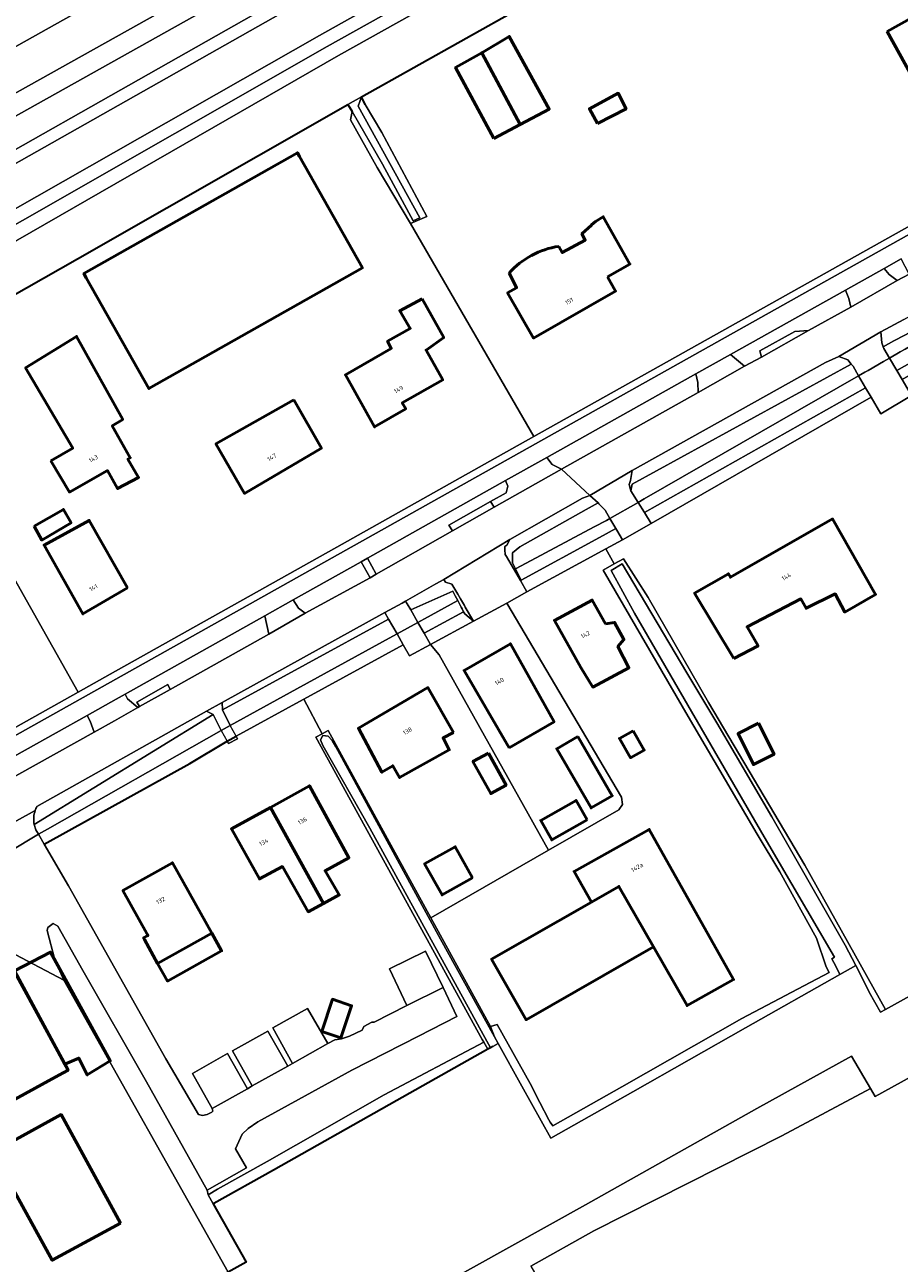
# Model space of a CAD drawing. Header units: metres. Extents: x 113441 to 115918, y 474822 to 477887.
# Tile 5 of 145: x 114262 to 114391, y 475815 to 475997. Entities that reach past the tile are written whole.
import ezdxf
from ezdxf.enums import TextEntityAlignment as Align

# ---------------------------------------------------------------- set-up
doc = ezdxf.new("R2010")
doc.units = ezdxf.units.M
for name, color, linetype, lineweight in [('B-WE-GK-BESCHOEIING-G', 252, 'GK-BESCHOEIING', 35), ('B-WE-GR-GRAS-GV', 252, 'Continuous', 13), ('B-WE-GR-GROENVOORZIENING-GV', 252, 'Continuous', 18), ('B-WE-GW-TALUD_KRUIN-G', 252, 'Continuous', 18), ('B-WE-KW-KUNSTWERK_DEK-GV', 252, 'Continuous', 18), ('B-WE-KW-KUNSTWERK_LANDHOOFD-GV', 252, 'Continuous', 18), ('B-WE-OG-BEBOUWING-GV', 7, 'Continuous', 50), ('B-WE-OG-BEBOUWING-T18', 7, 'Continuous', 50), ('B-WE-OG-BEBOUWING_LUIFEL-GV', 7, 'Continuous', 50), ('B-WE-OG-BEBOUWING_OVERBOUWING-GV', 7, 'Continuous', 50), ('B-WE-OG-BEBOUWING_SCHUUR-GV', 7, 'Continuous', 50), ('B-WE-OG-TERREIN_ERF-GV', 252, 'Continuous', 18), ('B-WE-OG-WATER-GV', 252, 'Continuous', 18), ('B-WE-OG-WATER_SLOOT-GV', 252, 'Continuous', 18), ('B-WE-VH-VERHARDING_GESLOTEN-GV', 252, 'Continuous', 18), ('B-WE-VH-VERHARDING_OPEN-GV', 252, 'Continuous', 18)]:
    doc.layers.add(name, color=color, linetype=linetype, lineweight=lineweight)
doc.styles.add('NLCS-ISO-ANNOTATIEF-T18', font='NLCS-ISO.ttf', dxfattribs={"height": 1.8})
doc.linetypes.add('GK-BESCHOEIING', pattern='A,30,-5,[1,NLCS.SHX,S=1,R=0,X=0,Y=0],-5', length=40)

msp = doc.modelspace()

# ---------------------------------------------------------------- linework, layer by layer
at = {"layer": 'B-WE-GK-BESCHOEIING-G', "ltscale": 0.5, "flags": 128}
for points in [[(114312.647, 475985.461), (114312.093, 475986.597), (114358.406, 476012.613), (114397.852, 476034.666), (114398.506, 476033.691)], [(114140.792, 475900.543), (114148.275, 475885.181), (114154.006, 475887.629), (114151.503, 475892.331), (114154.824, 475894.177), (114158.681, 475896.353), (114180.942, 475908.917), (114181.44, 475909.194), (114209.077, 475924.578), (114221.765, 475931.641), (114223.547, 475936.083), (114224.125, 475936.426), (114228.645, 475939.102), (114243.969, 475947.81), (114247.11, 475949.595), (114252.322, 475952.557), (114270.264, 475962.737), (114310.114, 475985.492), (114310.746, 475984.461)], [(114265.793, 475876.715), (114286.78, 475888.37), (114292.292, 475891.631)], [(114292.292, 475891.631), (114293.63, 475892.4)], [(114265.343, 475876.465), (114265.793, 475876.715)], [(114331.457, 475846.649), (114331.127, 475846.463), (114330.728, 475846.239), (114316.204, 475838.064), (114299.146, 475828.434), (114290.334, 475823.529), (114290.233, 475823.487), (114295.089, 475814.862), (114292.466, 475813.38), (114283.324, 475808.217), (114283.283, 475808.199), (114268.606, 475799.866), (114254.078, 475825.414), (114228.312, 475810.459), (114228.36, 475810.389), (114243.452, 475783.913), (114227.908, 475775.101), (114206.001, 475762.616), (114209.999, 475755.64), (114215.09, 475746.443), (114214.504, 475743.887), (114211.459, 475738.502)]]:
    msp.add_lwpolyline(points, dxfattribs=at)
at = {"layer": 'B-WE-GR-GRAS-GV'}
msp.add_lwpolyline([(114405.781, 475823.25), (114403.913, 475826.524), (114402.475, 475829.044), (114394.53, 475842.97), (114387.844, 475839.262), (114387.131, 475840.476), (114374.086, 475833.493), (114346.366, 475819.475), (114337.091, 475814.262), (114339.082, 475810.782), (114339.945, 475811.278), (114346.037, 475802.701), (114359.791, 475778.388), (114359.753, 475778.366), (114362.267, 475773.937), (114367.198, 475765.249), (114421.15, 475795.482), (114419.868, 475797.895)], close=True, dxfattribs=at)
at = {"layer": 'B-WE-GR-GROENVOORZIENING-GV'}
for points in [[(114428.336, 476080.918), (114383.948, 476056.237), (114383.179, 476055.809), (114382.236, 476055.285), (114379.419, 476053.719), (114340.574, 476031.817), (114303.365, 476011.057), (114298.857, 476008.664), (114299.53, 476005.607), (114296.795, 476004.056), (114295.097, 476006.19), (114206.69, 475956.792), (114204.667, 475956.619), (114204.566, 475954.701), (114204.1, 475952.249), (114207.468, 475953.797), (114294.142, 476002.288), (114295.509, 475999.821), (114304.113, 476004.396), (114302.659, 476007.131), (114359.089, 476038.558), (114400.548, 476061.992)], [(114294.142, 476002.288), (114207.468, 475953.797), (114204.1, 475952.249), (114202.614, 475948.191), (114170.896, 475930.921), (114169.776, 475930.255), (114169.291, 475929.966), (114168.56, 475929.531), (114167.902, 475929.14), (114160.388, 475924.67), (114149.388, 475918.127), (114149.842, 475912.927), (114154.687, 475915.629), (114206.513, 475944.827), (114208.389, 475948.889), (114245.186, 475969.87), (114290.671, 475995.602), (114322.512, 476013.673)], [(114392.058, 475953.806), (114388.654, 475951.968), (114388.811, 475950.344), (114389.034, 475949.786), (114390.61, 475950.64), (114392.207, 475951.506), (114394.648, 475952.83)], [(114263.858, 475879.349), (114290.26, 475895.559)], [(114290.26, 475895.559), (114289.277, 475896.093), (114264.247, 475882.018)]]:
    msp.add_lwpolyline(points, dxfattribs=at)
for points in [[(114363.115, 476034.517), (114429.438, 476071.474), (114428.485, 476073.056), (114389.591, 476051.353), (114362.23, 476036.085), (114322.512, 476013.673), (114290.671, 475995.602), (114245.186, 475969.87), (114208.389, 475948.889), (114206.513, 475944.827), (114154.687, 475915.629), (114149.842, 475912.927), (114150.628, 475911.276), (114207.903, 475943.544), (114209.883, 475947.83)], [(114305.909, 475995.628), (114366.37, 476029.534), (114433.855, 476067.444), (114437.073, 476068.979), (114429.438, 476071.474), (114363.115, 476034.517), (114209.883, 475947.83), (114207.903, 475943.544), (114150.628, 475911.276), (114152.705, 475906.918), (114154.111, 475906.908), (114156.972, 475908.172), (114212.879, 475939.325), (114214.229, 475942.126), (114215.084, 475943.961)], [(114437.927, 476068.28), (114437.073, 476068.979), (114433.855, 476067.444), (114366.37, 476029.534), (114305.909, 475995.628), (114215.084, 475943.961), (114214.229, 475942.126), (114212.879, 475939.325), (114156.972, 475908.172), (114154.111, 475906.908), (114152.705, 475906.918), (114149.458, 475901.415), (114214.426, 475937.782), (114215.791, 475940.699), (114217.191, 475942.763), (114307.068, 475994.007), (114367.452, 476027.786), (114434.239, 476065.441)], [(114389.15, 475961.305), (114389.891, 475960.407), (114391.082, 475959.522), (114392.857, 475960.475), (114391.692, 475962.741)], [(114384.269, 475955.589), (114383.933, 475956.911), (114383.441, 475958.104), (114366.526, 475948.617), (114368.594, 475946.932), (114371.074, 475948.227), (114370.812, 475949.174), (114375.97, 475952.026), (114377.983, 475952.151)], [(114384.319, 475947.201), (114383.786, 475947.828), (114382.457, 475948.351), (114380.529, 475947.466), (114351.997, 475931.539), (114351.758, 475930.058), (114351.58, 475929.49), (114351.83, 475928.55), (114352.01, 475929.54)], [(114361.744, 475943.041), (114361.678, 475944.512), (114361.379, 475945.772), (114339.42, 475933.44), (114340.199, 475932.41), (114341.582, 475931.734)], [(114331.134, 475926.991), (114333.459, 475928.248), (114333.669, 475929.22), (114333.333, 475930.043), (114313.006, 475918.622), (114314.29, 475916.248), (114325.516, 475922.649), (114324.982, 475923.479)], [(114345.231, 475925.793), (114346.99, 475926.78), (114345.774, 475927.87), (114344.712, 475927.475), (114333.985, 475921.392), (114333.556, 475920.516), (114333.23, 475920.343), (114333.23, 475919.85), (114333.31, 475919.18), (114333.492, 475918.864), (114335.544, 475915.305), (114335.671, 475915.381), (114334.809, 475917.05), (114334.36, 475917.92), (114334.35, 475919.41), (114335.43, 475920.29)], [(114313.373, 475915.738), (114312.069, 475918.091), (114302.053, 475912.497), (114302.808, 475911.275), (114303.818, 475910.506)], [(114325.598, 475913.742), (114325.936, 475913.088), (114326.3, 475912.383), (114326.82, 475911.375), (114326.947, 475911.13), (114327.155, 475910.727), (114327.326, 475910.395), (114328.604, 475909.323), (114327.4, 475911.411), (114327.276, 475911.627), (114326.699, 475912.627), (114326.308, 475913.306), (114325.45, 475914.795), (114324.487, 475915.098), (114324.238, 475915.495), (114323.064, 475914.83), (114318.605, 475912.304), (114318.84, 475911.893), (114319.361, 475910.986)], [(114298.461, 475907.426), (114297.869, 475910.125), (114277.251, 475898.597), (114277.592, 475897.886), (114279.134, 475896.631), (114279.388, 475896.773), (114279.007, 475897.421), (114283.539, 475899.989), (114283.882, 475899.281)], [(114316.109, 475909.622), (114315.544, 475910.605), (114291.556, 475897.354), (114291.629, 475896.273)], [(114272.716, 475892.962), (114272.108, 475894.613), (114271.664, 475895.426), (114253.358, 475885.235), (114254.048, 475884.28), (114255.533, 475883.451)], [(114280.428, 475841.435), (114271.046, 475857.85), (114267.345, 475864.399), (114266.678, 475864.757), (114265.866, 475864.178), (114265.793, 475863.76), (114266.89, 475859.416), (114268.247, 475856.445), (114292.466, 475813.38), (114295.089, 475814.862), (114290.233, 475823.487), (114289.497, 475824.773), (114289.378, 475825.485)]]:
    msp.add_lwpolyline(points, close=True, dxfattribs=at)
for points in [[(114264.011, 475881.456, 0.1275679), (114263.858, 475879.349)], [(114264.247, 475882.018, 0.035334), (114264.011, 475881.456)]]:
    msp.add_lwpolyline(points, format="xyb", dxfattribs=at)
at = {"layer": 'B-WE-GW-TALUD_KRUIN-G'}
for points in [[(114149.842, 475912.927), (114154.687, 475915.629), (114206.513, 475944.827), (114208.389, 475948.889), (114245.186, 475969.87), (114290.671, 475995.602), (114322.512, 476013.673), (114362.23, 476036.085), (114389.591, 476051.353), (114428.485, 476073.056)], [(114429.438, 476071.474), (114363.115, 476034.517), (114209.883, 475947.83), (114207.903, 475943.544), (114150.628, 475911.276)]]:
    msp.add_lwpolyline(points, dxfattribs=at)
at = {"layer": 'B-WE-KW-KUNSTWERK_DEK-GV'}
msp.add_lwpolyline([(114292.74, 475893.98), (114291.412, 475893.225), (114292.292, 475891.631), (114293.63, 475892.4)], close=True, dxfattribs=at)
at = {"layer": 'B-WE-KW-KUNSTWERK_LANDHOOFD-GV'}
msp.add_lwpolyline([(114293.63, 475892.4), (114292.292, 475891.631), (114292.48, 475891.29), (114293.85, 475892.01)], close=True, dxfattribs=at)
at = {"layer": 'B-WE-OG-BEBOUWING-GV'}
for points in [[(114389.585, 475996.249), (114396.068, 475984.494), (114403.688, 475988.707), (114401.322, 475992.985), (114403.44, 475994.155), (114403.595, 475993.875), (114408.846, 475996.778), (114405.313, 476003.173), (114397.944, 475999.105), (114397.194, 476000.461)], [(114331.601, 475980.479), (114335.507, 475982.519), (114329.834, 475993.106), (114325.981, 475990.945)], [(114302.977, 475977.813), (114302.66, 475978.375), (114271.184, 475960.589), (114271.543, 475959.953), (114280.777, 475943.612), (114312.253, 475961.398)], [(114321.055, 475956.858), (114317.75, 475955.09), (114319.29, 475952.48), (114315.95, 475950.59), (114316.49, 475949.52), (114309.743, 475945.625), (114314.04, 475937.965), (114318.622, 475940.652), (114318.107, 475941.491), (114324.085, 475944.896), (114321.631, 475949.296), (114324.245, 475951.122)], [(114266.3, 475932.973), (114269.057, 475928.365), (114274.652, 475931.527), (114276.157, 475928.887), (114279.242, 475930.528), (114277.668, 475933.23), (114278.02, 475933.43), (114275.372, 475938.101), (114276.92, 475939.06), (114270.11, 475951.31), (114262.59, 475946.67), (114269.541, 475934.808)], [(114302.129, 475941.956), (114290.653, 475935.463), (114294.876, 475928.169), (114306.204, 475934.826)], [(114367.007, 475903.833), (114370.57, 475905.69), (114368.95, 475908.49), (114376.88, 475912.62), (114377.66, 475911.25), (114381.96, 475913.35), (114383.36, 475910.67), (114387.902, 475913.266), (114381.569, 475924.393), (114366.508, 475915.803), (114366.211, 475916.325), (114361.212, 475913.475)], [(114277.602, 475914.252), (114271.965, 475924.182), (114265.311, 475920.549), (114271.03, 475910.396)], [(114348.059, 475908.934), (114346.126, 475912.446), (114340.549, 475909.444), (114344.42, 475902.496), (114346.21, 475899.62), (114351.53, 475902.48), (114349.9, 475905.589), (114350.802, 475906.62), (114349.413, 475909.144)], [(114333.863, 475890.66), (114340.506, 475894.51), (114334.063, 475906.008), (114327.234, 475902.089)], [(114325.69, 475892.94), (114321.902, 475899.536), (114311.658, 475893.55), (114315.13, 475887.08), (114316.72, 475888.02), (114317.72, 475886.28), (114325.05, 475890.35), (114324.14, 475892.13)], [(114344.011, 475892.346), (114340.896, 475890.541), (114345.961, 475881.802), (114349.076, 475883.607)], [(114330.817, 475889.901), (114328.545, 475888.643), (114331.162, 475883.92), (114333.432, 475885.178)], [(114298.685, 475881.893), (114306.511, 475867.737), (114308.82, 475868.99), (114306.737, 475872.565), (114310.267, 475874.475), (114304.434, 475885.071)], [(114298.685, 475881.893), (114292.931, 475878.712), (114297.053, 475871.342), (114300.455, 475873.174), (114304.25, 475866.51), (114306.511, 475867.737)], [(114346.032, 475867.942), (114350.068, 475870.244), (114355.161, 475861.328), (114360.102, 475852.675), (114366.971, 475856.515), (114354.542, 475878.645), (114343.46, 475872.45)], [(114328.479, 475871.519), (114325.923, 475876.091), (114321.422, 475873.574), (114323.978, 475869.002)], [(114280.475, 475863.309), (114280.639, 475863.016), (114280.527, 475862.952), (114280.093, 475862.703), (114279.985, 475862.641), (114280.099, 475862.435), (114282.053, 475858.904), (114290.031, 475863.356), (114284.228, 475873.722), (114276.939, 475869.642)], [(114355.161, 475861.328), (114350.068, 475870.244), (114346.032, 475867.942), (114331.285, 475859.531), (114336.378, 475850.601)], [(114256.013, 475836.134), (114265.958, 475841.574), (114268.153, 475842.775), (114268.847, 475843.155), (114260.681, 475858.268), (114256.673, 475856.01), (114257.486, 475854.505), (114252.291, 475851.757), (114256.088, 475844.911), (114252.433, 475842.908)], [(114276.6, 475820.64), (114267.83, 475836.63), (114257.83, 475831.12), (114258.21, 475830.48), (114256.82, 475829.62), (114258.35, 475826.85), (114259.67, 475827.58), (114266.53, 475815.16)]]:
    msp.add_lwpolyline(points, close=True, dxfattribs=at)
for points in [[(114348.377, 475960.074), (114351.675, 475961.962), (114347.744, 475968.935), (114346.628, 475968.228), (114345.996, 475967.741), (114346.025, 475967.704), (114344.601, 475966.404), (114345.099, 475965.486), (114341.707, 475963.648), (114341.206, 475964.573)], [(114333.868, 475960.622), (114334.777, 475958.921), (114334.749, 475958.893), (114334.966, 475958.471), (114333.652, 475957.719), (114337.472, 475951.045), (114349.579, 475957.974), (114348.377, 475960.074)]]:
    msp.add_lwpolyline(points, dxfattribs=at)
msp.add_lwpolyline([(114341.206, 475964.573, 0.1761961), (114333.868, 475960.622)], format="xyb", dxfattribs=at)
at = {"layer": 'B-WE-OG-BEBOUWING_LUIFEL-GV'}
for points in [[(114335.507, 475982.519), (114339.783, 475984.813), (114333.9, 475995.511), (114329.834, 475993.106)], [(114346.91, 475982.702), (114351.117, 475984.842), (114349.95, 475987.139), (114345.714, 475984.862)], [(114290.031, 475863.356), (114282.053, 475858.904), (114283.515, 475856.284), (114291.492, 475860.736)], [(114260.94, 475857.789), (114268.364, 475844.049), (114270.431, 475844.946), (114271.668, 475842.46), (114275.066, 475844.537), (114266.238, 475860.562)]]:
    msp.add_lwpolyline(points, close=True, dxfattribs=at)
at = {"layer": 'B-WE-OG-BEBOUWING_OVERBOUWING-GV'}
msp.add_lwpolyline([(114306.28, 475848.878), (114309.048, 475847.919), (114310.638, 475852.668), (114307.842, 475853.605)], close=True, dxfattribs=at)
at = {"layer": 'B-WE-OG-BEBOUWING_SCHUUR-GV'}
for points in [[(114263.845, 475923.347), (114264.967, 475921.276), (114269.297, 475923.835), (114268.169, 475925.798)], [(114370.649, 475894.291), (114367.616, 475892.776), (114369.899, 475888.208), (114372.931, 475889.723)], [(114352.152, 475893.186), (114350.138, 475892.046), (114351.772, 475889.208), (114353.786, 475890.348)], [(114345.37, 475880.051), (114343.742, 475882.919), (114338.54, 475879.963), (114340.168, 475877.094)]]:
    msp.add_lwpolyline(points, close=True, dxfattribs=at)
at = {"layer": 'B-WE-OG-TERREIN_ERF-GV'}
for points in [[(114418.242, 475995.896), (114415.963, 476000), (114405.908, 476018.251), (114398.154, 476031.864), (114398.506, 476033.691), (114397.852, 476034.666), (114358.406, 476012.613), (114312.093, 475986.597), (114312.647, 475985.461), (114315.095, 475981.35), (114321.754, 475968.984), (114319.315, 475967.939), (114337.512, 475936.538), (114403.539, 475973.522), (114425.803, 475985.965), (114423.434, 475990.229), (114421.79, 475989.349)], [(114389.585, 475996.249), (114397.194, 476000.461), (114397.944, 475999.105), (114405.313, 476003.173), (114408.846, 475996.778), (114403.595, 475993.875), (114403.44, 475994.155), (114401.322, 475992.985), (114403.688, 475988.707), (114396.068, 475984.494)], [(114331.601, 475980.479), (114325.981, 475990.945), (114329.834, 475993.106), (114335.507, 475982.519)], [(114337.512, 475936.538), (114319.315, 475967.939), (114314.441, 475976.216), (114310.475, 475983.23), (114310.746, 475984.461), (114310.114, 475985.492), (114270.264, 475962.737), (114252.322, 475952.557), (114247.11, 475949.595), (114243.969, 475947.81), (114244.964, 475945.99), (114245.556, 475944.955), (114247.19, 475942.1), (114247.353, 475941.942), (114249.05, 475938.36), (114248.76, 475937.09), (114270.332, 475898.883), (114275.071, 475901.54), (114309.244, 475920.705), (114331.018, 475932.901)], [(114302.977, 475977.813), (114312.253, 475961.398), (114280.777, 475943.612), (114271.543, 475959.953), (114271.184, 475960.589), (114302.66, 475978.375)], [(114475.337, 475899.437), (114454.902, 475935.305), (114435.381, 475970.686), (114400.901, 475951.148), (114401.392, 475950.301), (114397.358, 475948.133), (114391.81, 475944.952), (114393.2, 475942.573), (114388.649, 475939.915), (114387.239, 475942.33), (114354.82, 475923.74), (114350.6, 475921.34), (114348.119, 475919.985), (114349.376, 475917.774), (114350.738, 475918.544), (114354.389, 475912.808), (114363.259, 475897.361), (114377.476, 475873.374), (114389.367, 475852.128), (114405.969, 475861.331), (114420.579, 475869.601), (114430.562, 475875.296), (114431.009, 475874.48)], [(114321.055, 475956.858), (114324.245, 475951.122), (114321.631, 475949.296), (114324.085, 475944.896), (114318.107, 475941.491), (114318.622, 475940.652), (114314.04, 475937.965), (114309.743, 475945.625), (114316.49, 475949.52), (114315.95, 475950.59), (114319.29, 475952.48), (114317.75, 475955.09)], [(114266.3, 475932.973), (114269.541, 475934.808), (114262.59, 475946.67), (114270.11, 475951.31), (114276.92, 475939.06), (114275.372, 475938.101), (114278.02, 475933.43), (114277.668, 475933.23), (114279.242, 475930.528), (114276.157, 475928.887), (114274.652, 475931.527), (114269.057, 475928.365)], [(114248.76, 475937.09), (114249.05, 475938.36), (114247.353, 475941.942), (114247.19, 475942.1), (114245.556, 475944.955), (114244.964, 475945.99), (114243.969, 475947.81), (114228.645, 475939.102), (114224.125, 475936.426), (114251.48, 475888.31), (114270.332, 475898.883)], [(114302.129, 475941.956), (114306.204, 475934.826), (114294.876, 475928.169), (114290.653, 475935.463)], [(114367.007, 475903.833), (114361.212, 475913.475), (114366.211, 475916.325), (114366.508, 475915.803), (114381.569, 475924.393), (114387.902, 475913.266), (114383.36, 475910.67), (114381.96, 475913.35), (114377.66, 475911.25), (114376.88, 475912.62), (114368.95, 475908.49), (114370.57, 475905.69)], [(114277.602, 475914.252), (114271.03, 475910.396), (114265.311, 475920.549), (114271.965, 475924.182)], [(114370.435, 475877.936), (114360.261, 475895.274), (114347.739, 475916.849), (114349.376, 475917.774), (114348.119, 475919.985), (114336.504, 475913.639), (114333.523, 475912.01), (114350.416, 475883.414), (114350.566, 475882.295), (114350.048, 475881.553), (114339.692, 475875.599), (114322.339, 475865.622), (114331.152, 475849.579), (114332.121, 475849.909), (114336.973, 475841.204), (114338.391, 475838.388), (114339.739, 475835.857), (114339.937, 475835.486), (114340.303, 475834.958), (114350.513, 475840.686), (114368.196, 475850.794), (114381.077, 475857.575), (114380.628, 475858.404), (114379.174, 475862.619), (114373.761, 475872.396)], [(114350.566, 475882.295), (114350.416, 475883.414), (114333.523, 475912.01), (114328.604, 475909.323), (114322.296, 475905.877), (114323.582, 475904.386), (114339.692, 475875.599), (114350.048, 475881.553)], [(114346.21, 475899.62), (114344.42, 475902.496), (114340.549, 475909.444), (114346.126, 475912.446), (114348.059, 475908.934), (114349.413, 475909.144), (114350.802, 475906.62), (114349.9, 475905.589), (114351.53, 475902.48)], [(114323.582, 475904.386), (114322.296, 475905.877), (114319.206, 475904.23), (114318.265, 475905.868), (114303.613, 475897.858), (114306.302, 475892.739), (114307.178, 475893.22), (114322.339, 475865.622), (114339.692, 475875.599)], [(114333.863, 475890.66), (114327.234, 475902.089), (114334.063, 475906.008), (114340.506, 475894.51)], [(114317.72, 475886.28), (114316.72, 475888.02), (114315.13, 475887.08), (114311.658, 475893.55), (114321.902, 475899.536), (114325.69, 475892.94), (114324.14, 475892.13), (114325.05, 475890.35)], [(114324.161, 475855.341), (114326.169, 475851.05), (114320.519, 475848.188), (114310.681, 475843.144), (114303.816, 475839.394), (114296.842, 475835.528), (114295.42, 475834.578), (114294.536, 475833.748), (114293.537, 475831.577), (114295.139, 475828.788), (114289.378, 475825.485), (114289.497, 475824.773), (114290.872, 475825.614), (114298.22, 475829.72), (114315.464, 475839.508), (114330.143, 475847.274), (114329.904, 475847.698), (114305.39, 475892.238), (114306.302, 475892.739), (114303.613, 475897.858), (114303.487, 475897.789), (114293.63, 475892.4), (114293.85, 475892.01), (114292.48, 475891.29), (114292.292, 475891.631), (114286.78, 475888.37), (114265.793, 475876.715), (114265.343, 475876.465), (114268.92, 475870.34), (114283.249, 475844.849), (114288.064, 475836.624), (114288.661, 475836.461), (114289.381, 475836.652), (114290.031, 475836.955), (114290.211, 475837.103), (114290.112, 475837.49), (114287.202, 475842.664), (114292.369, 475845.618), (114295.312, 475840.414), (114296.009, 475840.837), (114293.082, 475845.993), (114298.287, 475848.931), (114301.235, 475843.746), (114301.942, 475844.127), (114299.027, 475849.385), (114304.164, 475852.23), (114307.165, 475847.104), (114308.191, 475847.618), (114309.147, 475847.785), (114310.317, 475848.152), (114312.228, 475849.056), (114312.477, 475849.606), (114313.647, 475850.231), (114313.986, 475850.215), (114318.775, 475852.712), (114316.226, 475858.088), (114321.563, 475860.697)], [(114340.896, 475890.541), (114344.011, 475892.346), (114349.076, 475883.607), (114345.961, 475881.802)], [(114328.545, 475888.643), (114330.817, 475889.901), (114333.432, 475885.178), (114331.162, 475883.92)], [(114306.511, 475867.737), (114304.25, 475866.51), (114300.455, 475873.174), (114297.053, 475871.342), (114292.931, 475878.712), (114298.685, 475881.893), (114304.434, 475885.071), (114310.267, 475874.475), (114306.737, 475872.565), (114308.82, 475868.99)], [(114354.542, 475878.645), (114366.971, 475856.515), (114360.102, 475852.675), (114355.161, 475861.328), (114336.378, 475850.601), (114331.285, 475859.531), (114346.032, 475867.942), (114343.46, 475872.45)], [(114328.479, 475871.519), (114323.978, 475869.002), (114321.422, 475873.574), (114325.923, 475876.091)], [(114282.053, 475858.904), (114280.099, 475862.435), (114279.985, 475862.641), (114280.093, 475862.703), (114280.527, 475862.952), (114280.639, 475863.016), (114280.475, 475863.309), (114276.939, 475869.642), (114284.228, 475873.722), (114290.031, 475863.356)], [(114252.291, 475851.757), (114257.486, 475854.505), (114256.673, 475856.01), (114260.681, 475858.268), (114268.847, 475843.155), (114268.153, 475842.775), (114265.958, 475841.574), (114256.013, 475836.134), (114252.433, 475842.908), (114256.088, 475844.911)], [(114256.82, 475829.62), (114258.21, 475830.48), (114257.83, 475831.12), (114267.83, 475836.63), (114276.6, 475820.64), (114266.53, 475815.16), (114259.67, 475827.58), (114258.35, 475826.85)]]:
    msp.add_lwpolyline(points, close=True, dxfattribs=at)
for points in [[(114341.206, 475964.573), (114341.707, 475963.648), (114345.099, 475965.486), (114344.601, 475966.404), (114346.025, 475967.704), (114345.996, 475967.741), (114346.628, 475968.228), (114347.744, 475968.935), (114351.675, 475961.962)], [(114351.675, 475961.962), (114348.377, 475960.074), (114349.579, 475957.974), (114337.472, 475951.045), (114333.652, 475957.719), (114334.966, 475958.471), (114334.749, 475958.893), (114334.777, 475958.921), (114333.868, 475960.622)], [(114292.466, 475813.38), (114268.247, 475856.445), (114255.688, 475862.997)]]:
    msp.add_lwpolyline(points, dxfattribs=at)
msp.add_lwpolyline([(114333.868, 475960.622, -0.1761961), (114341.206, 475964.573)], format="xyb", dxfattribs=at)
at = {"layer": 'B-WE-OG-WATER-GV'}
for points in [[(114435.808, 476064.301), (114368.327, 476026.026), (114308.7, 475992.695), (114218.072, 475940.634), (114216.077, 475936.476), (114148.79, 475898.397), (114151.503, 475892.331), (114154.824, 475894.177), (114158.681, 475896.353), (114180.942, 475908.917), (114181.44, 475909.194), (114209.077, 475924.578), (114221.765, 475931.641), (114223.547, 475936.083), (114224.125, 475936.426), (114228.645, 475939.102), (114243.969, 475947.81), (114247.11, 475949.595), (114252.322, 475952.557), (114270.264, 475962.737), (114310.114, 475985.492), (114312.093, 475986.597), (114358.406, 476012.613), (114397.852, 476034.666)], [(114405.969, 475861.331), (114389.367, 475852.128), (114388.643, 475851.727), (114386.962, 475854.636), (114386.007, 475856.552), (114384.961, 475858.577), (114382.638, 475857.265), (114368.712, 475849.399), (114352.096, 475839.953), (114339.998, 475833.145), (114335.768, 475840.795), (114332.252, 475847.097), (114331.457, 475846.649), (114331.127, 475846.463), (114330.728, 475846.239), (114316.204, 475838.064), (114299.146, 475828.434), (114290.334, 475823.529), (114290.233, 475823.487), (114295.089, 475814.862), (114292.466, 475813.38)], [(114322.962, 475810.985), (114345.129, 475823.327), (114370.395, 475837.537), (114384.336, 475845.233), (114387.131, 475840.476), (114387.844, 475839.262), (114394.53, 475842.97)]]:
    msp.add_lwpolyline(points, dxfattribs=at)
for points in [[(114312.093, 475986.597), (114310.114, 475985.492), (114310.746, 475984.461), (114315.188, 475976.682), (114319.733, 475968.348), (114320.722, 475968.779), (114311.626, 475985.251)], [(114396.606, 475949.436), (114395.528, 475951.304), (114393.077, 475949.898), (114392.242, 475949.419), (114391.53, 475949.01), (114389.964, 475948.112), (114391.025, 475946.295), (114394.091, 475948.021)], [(114386.434, 475943.711), (114385.395, 475945.49), (114353.803, 475927.365), (114352.892, 475926.842), (114353.817, 475925.353)], [(114349.618, 475922.989), (114348.742, 475924.461), (114348.225, 475924.186), (114346.407, 475923.219), (114335.653, 475917.499), (114334.809, 475917.05), (114335.671, 475915.381), (114347.216, 475921.678)], [(114372.585, 475880.479), (114364.498, 475894.362), (114360.064, 475901.728), (114350.542, 475917.762), (114348.913, 475916.784), (114352.369, 475910.526), (114371.478, 475877.545), (114381.843, 475859.794), (114381.464, 475859.572), (114381.746, 475859.02), (114381.968, 475858.587), (114382.638, 475857.265), (114384.961, 475858.577), (114383.418, 475861.562)], [(114327.155, 475910.727), (114326.947, 475911.13), (114326.82, 475911.375), (114326.3, 475912.383), (114321.406, 475909.7), (114320.844, 475909.391), (114320.413, 475909.155), (114321.337, 475907.547)], [(114292.292, 475891.631), (114293.63, 475892.4), (114303.487, 475897.789), (114303.613, 475897.858), (114318.265, 475905.868), (114317.344, 475907.471), (114316.747, 475907.144), (114302.584, 475899.378), (114292.74, 475893.98), (114291.412, 475893.225), (114265.823, 475878.676), (114264.929, 475878.167), (114264.494, 475877.92), (114265.343, 475876.465), (114265.793, 475876.715), (114286.78, 475888.37)], [(114308.329, 475890.834), (114307.797, 475891.769), (114307.183, 475892.372), (114306.394, 475892.477), (114306.088, 475891.825), (114306.388, 475891.018), (114313.336, 475878.835), (114331.127, 475846.463), (114331.457, 475846.649), (114332.252, 475847.097), (114331.694, 475848.097), (114323.762, 475862.487)]]:
    msp.add_lwpolyline(points, close=True, dxfattribs=at)
at = {"layer": 'B-WE-OG-WATER_SLOOT-GV'}
for points in [[(114437.927, 476068.28), (114434.239, 476065.441), (114367.452, 476027.786), (114307.068, 475994.007), (114217.191, 475942.763), (114215.791, 475940.699), (114214.426, 475937.782), (114149.458, 475901.415), (114148.79, 475898.397), (114216.077, 475936.476), (114218.072, 475940.634), (114308.7, 475992.695), (114368.327, 476026.026), (114435.808, 476064.301), (114437.594, 476064.47), (114440.764, 476059.597), (114441.126, 476058.97), (114442.939, 476059.785), (114441.301, 476064.055)], [(114310.746, 475984.461), (114310.475, 475983.23), (114314.441, 475976.216), (114319.315, 475967.939), (114321.754, 475968.984), (114315.095, 475981.35), (114312.647, 475985.461), (114312.093, 475986.597), (114311.626, 475985.251), (114320.722, 475968.779), (114319.733, 475968.348), (114315.188, 475976.682)], [(114395.528, 475951.304), (114394.648, 475952.83), (114392.207, 475951.506), (114390.61, 475950.64), (114389.034, 475949.786), (114389.137, 475949.529), (114389.964, 475948.112), (114391.53, 475949.01), (114392.242, 475949.419), (114393.077, 475949.898)], [(114397.358, 475948.133), (114396.606, 475949.436), (114394.091, 475948.021), (114391.025, 475946.295), (114391.81, 475944.952)], [(114385.395, 475945.49), (114384.568, 475946.908), (114384.319, 475947.201), (114352.01, 475929.54), (114351.83, 475928.55), (114352.892, 475926.842), (114353.803, 475927.365)], [(114387.239, 475942.33), (114386.434, 475943.711), (114353.817, 475925.353), (114354.82, 475923.74)], [(114346.407, 475923.219), (114348.225, 475924.186), (114348.742, 475924.461), (114348.01, 475925.69), (114347.872, 475925.838), (114347.113, 475926.649), (114346.99, 475926.78), (114345.231, 475925.793), (114335.43, 475920.29), (114334.35, 475919.41), (114334.36, 475917.92), (114334.809, 475917.05), (114335.653, 475917.499)], [(114350.6, 475921.34), (114349.757, 475922.755), (114349.618, 475922.989), (114347.216, 475921.678), (114335.671, 475915.381), (114335.544, 475915.305), (114336.504, 475913.639), (114348.119, 475919.985)], [(114382.638, 475857.265), (114381.968, 475858.587), (114381.746, 475859.02), (114381.464, 475859.572), (114381.843, 475859.794), (114371.478, 475877.545), (114352.369, 475910.526), (114348.913, 475916.784), (114350.542, 475917.762), (114360.064, 475901.728), (114364.498, 475894.362), (114372.585, 475880.479), (114383.418, 475861.562), (114384.961, 475858.577), (114386.007, 475856.552), (114386.962, 475854.636), (114388.643, 475851.727), (114389.367, 475852.128), (114377.476, 475873.374), (114363.259, 475897.361), (114354.389, 475912.808), (114350.738, 475918.544), (114349.376, 475917.774), (114347.739, 475916.849), (114360.261, 475895.274), (114370.435, 475877.936), (114373.761, 475872.396), (114379.174, 475862.619), (114380.628, 475858.404), (114381.077, 475857.575), (114368.196, 475850.794), (114350.513, 475840.686), (114340.303, 475834.958), (114339.937, 475835.486), (114339.739, 475835.857), (114338.391, 475838.388), (114336.973, 475841.204), (114332.121, 475849.909), (114331.152, 475849.579), (114331.694, 475848.097), (114332.252, 475847.097), (114335.768, 475840.795), (114339.998, 475833.145), (114352.096, 475839.953), (114368.712, 475849.399)], [(114326.3, 475912.383), (114325.936, 475913.088), (114325.598, 475913.742), (114319.361, 475910.986), (114320.413, 475909.155), (114320.844, 475909.391), (114321.406, 475909.7)], [(114328.604, 475909.323), (114327.326, 475910.395), (114327.155, 475910.727), (114321.337, 475907.547), (114322.296, 475905.877)], [(114316.747, 475907.144), (114317.344, 475907.471), (114316.109, 475909.622), (114291.629, 475896.273), (114292.74, 475893.98), (114302.584, 475899.378)], [(114291.412, 475893.225), (114290.26, 475895.559), (114263.858, 475879.349), (114264.12, 475878.56), (114264.494, 475877.92), (114264.929, 475878.167), (114265.823, 475878.676)], [(114307.178, 475893.22), (114306.302, 475892.739), (114305.39, 475892.238), (114329.904, 475847.698), (114330.143, 475847.274), (114330.728, 475846.239), (114331.127, 475846.463), (114313.336, 475878.835), (114306.388, 475891.018), (114306.088, 475891.825), (114306.394, 475892.477), (114307.183, 475892.372), (114307.797, 475891.769), (114308.329, 475890.834), (114323.762, 475862.487), (114331.694, 475848.097), (114331.152, 475849.579), (114322.339, 475865.622)], [(114330.728, 475846.239), (114330.143, 475847.274), (114315.464, 475839.508), (114298.22, 475829.72), (114290.872, 475825.614), (114289.497, 475824.773), (114290.233, 475823.487), (114290.334, 475823.529), (114299.146, 475828.434), (114316.204, 475838.064)]]:
    msp.add_lwpolyline(points, close=True, dxfattribs=at)
msp.add_lwpolyline([(114337.091, 475814.262), (114346.366, 475819.475), (114374.086, 475833.493), (114387.131, 475840.476), (114384.336, 475845.233), (114370.395, 475837.537), (114345.129, 475823.327), (114322.962, 475810.985)], dxfattribs=at)
at = {"layer": 'B-WE-VH-VERHARDING_GESLOTEN-GV'}
for points in [[(114380.529, 475947.466), (114382.457, 475948.351), (114388.654, 475951.968), (114392.058, 475953.806), (114398.192, 475957.239), (114406.713, 475962.039), (114430.077, 475975.186)], [(114392.857, 475960.475), (114391.082, 475959.522), (114384.269, 475955.589), (114377.983, 475952.151), (114371.074, 475948.227), (114368.594, 475946.932), (114361.744, 475943.041), (114341.582, 475931.734), (114345.774, 475927.87), (114351.997, 475931.539), (114380.529, 475947.466)], [(114264.247, 475882.018), (114289.277, 475896.093), (114291.556, 475897.354), (114315.544, 475910.605), (114318.089, 475912.011), (114318.605, 475912.304), (114323.064, 475914.83), (114324.238, 475915.495), (114333.985, 475921.392), (114344.712, 475927.475), (114345.774, 475927.87), (114341.582, 475931.734), (114331.681, 475926.131), (114325.516, 475922.649), (114314.29, 475916.248), (114313.373, 475915.738), (114303.818, 475910.506), (114298.461, 475907.426), (114283.882, 475899.281), (114279.388, 475896.773), (114279.134, 475896.631), (114275.676, 475894.655), (114272.716, 475892.962), (114255.533, 475883.451)], [(114247.124, 475872.547), (114250.514, 475874.367), (114251.629, 475874.596), (114264.011, 475881.456)], [(114264.011, 475881.456), (114251.629, 475874.596), (114253.488, 475874.624), (114253.768, 475874.529), (114254.738, 475874.2), (114255.277, 475873.55), (114255.738, 475872.705), (114255.814, 475872.751), (114264.494, 475877.92)], [(114264.494, 475877.92), (114264.12, 475878.56), (114263.858, 475879.349)]]:
    msp.add_lwpolyline(points, dxfattribs=at)
for points in [[(114391.082, 475959.522), (114389.891, 475960.407), (114389.15, 475961.305), (114383.441, 475958.104), (114383.933, 475956.911), (114384.269, 475955.589)], [(114389.08, 475947.605), (114389.964, 475948.112), (114389.137, 475949.529), (114389.034, 475949.786), (114388.811, 475950.344), (114388.654, 475951.968), (114382.457, 475948.351), (114383.786, 475947.828), (114384.319, 475947.201), (114384.568, 475946.908), (114385.395, 475945.49), (114386.331, 475946.027), (114386.803, 475946.298)], [(114368.594, 475946.932), (114366.526, 475948.617), (114361.379, 475945.772), (114361.678, 475944.512), (114361.744, 475943.041)], [(114391.81, 475944.952), (114391.025, 475946.295), (114389.964, 475948.112), (114389.08, 475947.605), (114386.803, 475946.298), (114386.331, 475946.027), (114385.395, 475945.49), (114386.434, 475943.711), (114387.239, 475942.33), (114388.649, 475939.915), (114393.2, 475942.573)], [(114341.582, 475931.734), (114340.199, 475932.41), (114339.42, 475933.44), (114333.333, 475930.043), (114333.669, 475929.22), (114333.459, 475928.248), (114331.134, 475926.991), (114331.681, 475926.131)], [(114351.83, 475928.55), (114351.58, 475929.49), (114351.758, 475930.058), (114351.997, 475931.539), (114345.774, 475927.87), (114346.99, 475926.78), (114347.113, 475926.649), (114347.872, 475925.838), (114348.01, 475925.69), (114348.742, 475924.461), (114352.892, 475926.842)], [(114354.82, 475923.74), (114353.817, 475925.353), (114352.892, 475926.842), (114348.742, 475924.461), (114349.618, 475922.989), (114349.757, 475922.755), (114350.6, 475921.34)], [(114333.492, 475918.864), (114333.31, 475919.18), (114333.23, 475919.85), (114333.23, 475920.343), (114333.556, 475920.516), (114333.985, 475921.392), (114324.238, 475915.495), (114324.487, 475915.098), (114325.45, 475914.795), (114326.308, 475913.306), (114326.699, 475912.627), (114327.276, 475911.627), (114327.4, 475911.411), (114328.604, 475909.323), (114333.523, 475912.01), (114336.504, 475913.639), (114335.544, 475915.305)], [(114303.818, 475910.506), (114302.808, 475911.275), (114302.053, 475912.497), (114297.869, 475910.125), (114298.461, 475907.426)], [(114319.361, 475910.986), (114318.84, 475911.893), (114318.605, 475912.304), (114318.089, 475912.011), (114315.544, 475910.605), (114316.109, 475909.622), (114317.344, 475907.471), (114320.413, 475909.155)], [(114321.337, 475907.547), (114320.413, 475909.155), (114317.344, 475907.471), (114318.265, 475905.868), (114319.206, 475904.23), (114322.296, 475905.877)], [(114279.134, 475896.631), (114277.592, 475897.886), (114277.251, 475898.597), (114275.925, 475897.84), (114271.664, 475895.426), (114272.108, 475894.613), (114272.716, 475892.962), (114275.676, 475894.655)], [(114291.629, 475896.273), (114291.556, 475897.354), (114289.277, 475896.093), (114290.26, 475895.559), (114291.412, 475893.225), (114292.74, 475893.98)]]:
    msp.add_lwpolyline(points, close=True, dxfattribs=at)
for points in [[(114263.858, 475879.349, -0.1275679), (114264.011, 475881.456)], [(114264.011, 475881.456, -0.035334), (114264.247, 475882.018)]]:
    msp.add_lwpolyline(points, format="xyb", dxfattribs=at)
at = {"layer": 'B-WE-VH-VERHARDING_OPEN-GV'}
for points in [[(114298.857, 476008.664), (114303.365, 476011.057), (114340.574, 476031.817), (114379.419, 476053.719), (114382.236, 476055.285), (114379.384, 476060.356), (114314.027, 476023.721), (114202.178, 475961.025), (114203.744, 475958.236), (114204.667, 475956.619), (114206.69, 475956.792), (114295.097, 476006.19), (114296.795, 476004.056), (114299.53, 476005.607)], [(114377.983, 475952.151), (114375.97, 475952.026), (114370.812, 475949.174), (114371.074, 475948.227)], [(114331.681, 475926.131), (114331.134, 475926.991), (114324.982, 475923.479), (114325.516, 475922.649)], [(114313.006, 475918.622), (114312.069, 475918.091), (114313.373, 475915.738), (114314.29, 475916.248)], [(114283.882, 475899.281), (114283.539, 475899.989), (114279.007, 475897.421), (114279.388, 475896.773)], [(114318.775, 475852.712), (114324.161, 475855.341), (114321.563, 475860.697), (114316.226, 475858.088)], [(114301.942, 475844.127), (114307.165, 475847.104), (114304.164, 475852.23), (114299.027, 475849.385)], [(114296.009, 475840.837), (114301.235, 475843.746), (114298.287, 475848.931), (114293.082, 475845.993)], [(114290.112, 475837.49), (114295.312, 475840.414), (114292.369, 475845.618), (114287.202, 475842.664)]]:
    msp.add_lwpolyline(points, close=True, dxfattribs=at)
for points in [[(114155.78, 476043.634), (114202.178, 475961.025), (114314.027, 476023.721)], [(114403.539, 475973.522), (114337.512, 475936.538), (114331.018, 475932.901), (114309.244, 475920.705), (114275.071, 475901.54), (114270.332, 475898.883), (114251.48, 475888.31), (114234.896, 475879.01), (114210.844, 475865.521), (114207.262, 475863.523), (114195.687, 475857.069), (114192.417, 475855.234), (114185.014, 475851.079), (114168.686, 475841.914), (114169.152, 475841.101), (114169.584, 475841.315), (114174.79, 475844.25), (114211.287, 475864.6), (114309.822, 475919.779), (114404.183, 475972.684)], [(114404.183, 475972.684), (114309.822, 475919.779), (114211.287, 475864.6)], [(114253.358, 475885.235), (114271.664, 475895.426), (114275.925, 475897.84), (114277.251, 475898.597), (114297.869, 475910.125), (114302.053, 475912.497), (114312.069, 475918.091), (114313.006, 475918.622), (114333.333, 475930.043), (114339.42, 475933.44), (114361.379, 475945.772), (114366.526, 475948.617), (114383.441, 475958.104), (114389.15, 475961.305), (114391.692, 475962.741)], [(114255.688, 475862.997), (114268.247, 475856.445), (114266.89, 475859.416), (114265.793, 475863.76), (114265.866, 475864.178), (114266.678, 475864.757), (114267.345, 475864.399), (114271.046, 475857.85), (114280.428, 475841.435), (114289.378, 475825.485), (114295.139, 475828.788), (114293.537, 475831.577), (114294.536, 475833.748), (114295.42, 475834.578), (114296.842, 475835.528), (114303.816, 475839.394), (114310.681, 475843.144), (114320.519, 475848.188), (114326.169, 475851.05), (114324.161, 475855.341), (114318.775, 475852.712), (114313.986, 475850.215), (114313.647, 475850.231), (114312.477, 475849.606), (114312.228, 475849.056), (114310.317, 475848.152), (114309.147, 475847.785), (114308.191, 475847.618), (114307.165, 475847.104), (114301.942, 475844.127), (114301.235, 475843.746), (114296.009, 475840.837), (114295.312, 475840.414), (114290.112, 475837.49), (114290.211, 475837.103), (114290.031, 475836.955), (114289.381, 475836.652), (114288.661, 475836.461), (114288.064, 475836.624), (114283.249, 475844.849), (114268.92, 475870.34), (114265.343, 475876.465), (114264.494, 475877.92), (114255.814, 475872.751)]]:
    msp.add_lwpolyline(points, dxfattribs=at)

# ---------------------------------------------------------------- texts
at = {"layer": 'B-WE-OG-BEBOUWING-T18', "style": 'NLCS-ISO-ANNOTATIEF-T18'}
for s, rotation, p in [('151', 28.2, (114342.727, 475956.49)), ('149', 29.7, (114317.583, 475943.494)), ('143', 29.5, (114272.58, 475933.285)), ('147', 30.5, (114298.892, 475933.487)), ('144', 29.7, (114374.748, 475915.898)), ('141', 30.4, (114272.597, 475914.272)), ('142', 28.3, (114345.108, 475907.355)), ('140', 29.9, (114332.433, 475900.461)), ('138', 30.3, (114318.888, 475893.142)), ('136', 28.9, (114303.384, 475879.92)), ('134', 28.9, (114297.69, 475876.772)), ('142a', 29.2, (114352.736, 475873.053)), ('132', 29.2, (114282.504, 475868.173))]:
    msp.add_text(s, height=0.64, rotation=rotation, dxfattribs=at).set_placement(p, align=Align.MIDDLE)

doc.saveas('drawing.dxf')
